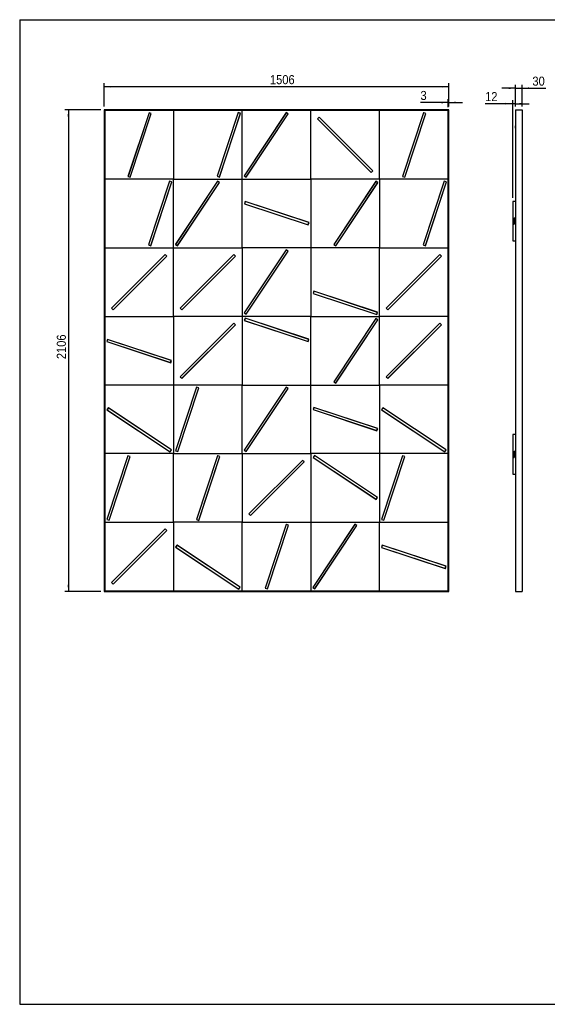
# Model space of a CAD drawing. Header units: millimetres. Extents: x 32 to 6182, y 219 to 4524.
# Tile 1 of 11: x 32 to 2337, y 219 to 4524. Entities that reach past the tile are written whole.
import ezdxf

# ---------------------------------------------------------------- set-up
doc = ezdxf.new("R2010")
doc.units = ezdxf.units.MM
doc.header["$LTSCALE"] = 15
doc.linetypes.add('SLD-Solido', pattern=[0])
doc.layers.add('QUOTE', color=1, linetype='SLD-Solido')
doc.layers.add('SCHIZZI', color=9, linetype='Continuous')
doc.styles.add('SLDTEXTSTYLE0', font='GOTHIC.TTF', dxfattribs={"width": 0.913})
doc.dimstyles.new('SLDDIMSTYLE0', dxfattribs={"dimtxt": 39.6875, "dimasz": 30, "dimexe": 0, "dimexo": 0.0625, "dimgap": 9.921875, "dimtad": 1, "dimdec": 1, "dimrnd": 1e-09, "dimzin": 12, "dimdsep": 46, "dimtxsty": 'SLDTEXTSTYLE0', "dimsah": 1, "dimcen": 0.09, "dimadec": 0, "dimazin": 3, "dimtfac": 1, "dimtdec": 1, "dimtofl": 0, "dimtmove": 0, "dimatfit": 3, "dimfxl": 1, "dimfrac": 2, "dimtolj": 1, "dimtzin": 12, "dimarcsym": 0})
doc.dimstyles.new('SLDDIMSTYLE1', dxfattribs={"dimtxt": 39.6875, "dimasz": 30, "dimexe": 0, "dimexo": 0.0625, "dimgap": 9.921875, "dimtad": 1, "dimdec": 1, "dimrnd": 1e-09, "dimzin": 12, "dimdsep": 46, "dimtxsty": 'SLDTEXTSTYLE0', "dimsah": 1, "dimcen": 0.09, "dimadec": 0, "dimazin": 3, "dimtfac": 1, "dimtdec": 1, "dimtmove": 0, "dimatfit": 0, "dimfxl": 1, "dimfrac": 2, "dimtolj": 1, "dimtzin": 12, "dimarcsym": 0})

# ---------------------------------------------------------------- blocks, each defined once
blk = doc.blocks.new('_D')
at = {"layer": 'QUOTE', "transparency": 16777216}
for p, q in [((400.4, 4144.5), (400.4, 4245.9)), ((1906.4, 4230.9), (400.4, 4230.9)), ((1906.4, 4144.5), (1906.4, 4245.9))]:
    blk.add_line(p, q, dxfattribs=at)
for points in [[(400.4, 4230.9), (430.4, 4227.2), (430.4, 4234.7)], [(1906.4, 4230.9), (1876.4, 4234.7), (1876.4, 4227.2)]]:
    blk.add_solid(points, dxfattribs=at)
at = {"layer": 'QUOTE', "transparency": 16777216, "insert": (1125.1, 4281.6), "char_height": 39.69, "attachment_point": 1, "style": 'SLDTEXTSTYLE0'}
blk.add_mtext('1506', dxfattribs=at)
blk = doc.blocks.new('_D_1')
at = {"layer": 'QUOTE', "transparency": 16777216}
for p, q in [((385.4, 4129.5), (229.2, 4129.5)), ((244.2, 4129.5), (244.2, 2023.5)), ((385.4, 2023.5), (229.2, 2023.5))]:
    blk.add_line(p, q, dxfattribs=at)
for points in [[(244.2, 4129.5), (240.4, 4099.5), (247.9, 4099.5)], [(244.2, 2023.5), (247.9, 2053.5), (240.4, 2053.5)]]:
    blk.add_solid(points, dxfattribs=at)
at = {"layer": 'QUOTE', "transparency": 16777216, "insert": (193.5, 3039.8), "char_height": 39.69, "attachment_point": 1, "rotation": 90, "style": 'SLDTEXTSTYLE0'}
blk.add_mtext('2106', dxfattribs=at)
blk = doc.blocks.new('_D_2')
at = {"layer": 'QUOTE', "transparency": 16777216}
for p, q in [((1903.4, 4141.5), (1903.4, 4176.7)), ((1906.4, 4144.5), (1906.4, 4176.7)), ((1903.4, 4161.7), (1782.7, 4161.7)), ((1903.4, 4161.7), (1906.4, 4161.7)), ((1906.4, 4161.7), (1966.4, 4161.7))]:
    blk.add_line(p, q, dxfattribs=at)
for points in [[(1903.4, 4161.7), (1873.4, 4165.5), (1873.4, 4158)], [(1906.4, 4161.7), (1936.4, 4158), (1936.4, 4165.5)]]:
    blk.add_solid(points, dxfattribs=at)
at = {"layer": 'QUOTE', "transparency": 16777216, "insert": (1782.7, 4212.4), "char_height": 39.7, "attachment_point": 1, "style": 'SLDTEXTSTYLE0'}
blk.add_mtext('3', dxfattribs=at)
blk = doc.blocks.new('_D_3')
at = {"layer": 'QUOTE', "transparency": 16777216}
for p, q in [((2197.4, 4224.3), (2137.4, 4224.3)), ((2197.4, 4144.5), (2197.4, 4239.3)), ((2197.4, 4224.3), (2227.4, 4224.3)), ((2227.4, 4144.5), (2227.4, 4239.3)), ((2227.4, 4224.3), (2330.3, 4224.3))]:
    blk.add_line(p, q, dxfattribs=at)
for points in [[(2197.4, 4224.3), (2167.4, 4228), (2167.4, 4220.5)], [(2227.4, 4224.3), (2257.4, 4220.5), (2257.4, 4228)]]:
    blk.add_solid(points, dxfattribs=at)
at = {"layer": 'QUOTE', "transparency": 16777216, "insert": (2271.7, 4275), "char_height": 39.69, "attachment_point": 1, "style": 'SLDTEXTSTYLE0'}
blk.add_mtext('30', dxfattribs=at)
blk = doc.blocks.new('_D_4')
at = {"layer": 'QUOTE', "transparency": 16777216}
for p, q in [((2185.4, 4156.7), (2065, 4156.7)), ((2185.4, 3744.5), (2185.4, 4171.7)), ((2197.4, 4156.7), (2185.4, 4156.7)), ((2197.4, 4144.5), (2197.4, 4171.7)), ((2197.4, 4156.7), (2257.4, 4156.7))]:
    blk.add_line(p, q, dxfattribs=at)
for points in [[(2185.4, 4156.7), (2155.4, 4160.5), (2155.4, 4153)], [(2197.4, 4156.7), (2227.4, 4153), (2227.4, 4160.5)]]:
    blk.add_solid(points, dxfattribs=at)
at = {"layer": 'QUOTE', "transparency": 16777216, "insert": (2065, 4207.4), "char_height": 39.69, "attachment_point": 1, "style": 'SLDTEXTSTYLE0'}
blk.add_mtext('12', dxfattribs=at)

msp = doc.modelspace()

# ---------------------------------------------------------------- linework, layer by layer
for p, q in [((403.44, 4126.52), (400.44, 4129.52)), ((1906.44, 4129.52), (400.44, 4129.52)), ((400.44, 4129.52), (400.44, 2023.52)), ((1903.44, 4126.52), (403.44, 4126.52)), ((403.94, 4126.02), (403.44, 4126.52)), ((403.44, 4126.52), (403.44, 2026.52)), ((403.94, 4126.02), (403.44, 4126.52)), ((404.17, 4125.79), (403.94, 4126.02)), ((404.17, 4126.52), (404.17, 3826.52)), ((596.66, 4116.88), (504.54, 3838.21)), ((596.82, 4116.56), (504.85, 3838.37)), ((514.35, 3835.23), (606.32, 4113.42)), ((514.51, 3834.92), (606.63, 4113.58)), ((606.63, 4113.58), (596.66, 4116.88)), ((606.32, 4113.42), (596.82, 4116.56)), ((704.17, 4126.52), (704.17, 3826.52)), ((986.28, 4117.77), (894.15, 3839.1)), ((986.43, 4117.45), (894.47, 3839.26)), ((903.96, 3836.12), (995.93, 4114.31)), ((904.12, 3835.8), (996.24, 4114.47)), ((996.24, 4114.47), (986.28, 4117.77)), ((995.93, 4114.31), (986.43, 4117.45)), ((1004.17, 3826.52), (1004.17, 4126.52)), ((1195.48, 4117.69), (1011.88, 3841.68)), ((1195.55, 4117.34), (1012.22, 3841.75)), ((1020.55, 3836.21), (1203.87, 4111.81)), ((1020.62, 3835.86), (1204.22, 4111.88)), ((1204.22, 4111.88), (1195.48, 4117.69)), ((1203.87, 4111.81), (1195.55, 4117.34)), ((1304.17, 3826.52), (1304.17, 4126.52)), ((1339.93, 4097.06), (1332.85, 4089.99)), ((1332.85, 4089.99), (1566.91, 3855.94)), ((1573.98, 3863.01), (1339.93, 4097.06)), ((1340.66, 4097.41), (1340.11, 4096.87)), ((1575.06, 3863.01), (1340.66, 4097.41)), ((1604.17, 3826.52), (1604.17, 4126.52)), ((1796.09, 4116.56), (1704.12, 3838.37)), ((1713.62, 3835.23), (1805.59, 4113.42)), ((1714.51, 3834.92), (1806.63, 4113.58)), ((1805.59, 4113.42), (1796.09, 4116.56)), ((1796.66, 4116.88), (1796.51, 4116.42)), ((1806.63, 4113.58), (1796.66, 4116.88)), ((1903.44, 4126.52), (1906.44, 4129.52)), ((1903.44, 2026.52), (1903.44, 4126.52)), ((1906.44, 2023.52), (1906.44, 4129.52)), ((2197.44, 4129.52), (2227.44, 4129.52)), ((2197.44, 4129.52), (2197.44, 2023.52)), ((2227.44, 4129.52), (2227.44, 2023.52)), ((2197.44, 4059.52), (2197.34, 4059.52)), ((2197.34, 4049.52), (2197.34, 4059.52)), ((2197.34, 4049.52), (2197.44, 4049.52)), ((504.54, 3838.21), (514.51, 3834.92)), ((504.85, 3838.37), (514.35, 3835.23)), ((894.15, 3839.1), (904.12, 3835.8)), ((894.47, 3839.26), (903.96, 3836.12)), ((1011.88, 3841.68), (1020.62, 3835.86)), ((1012.22, 3841.75), (1020.55, 3836.21)), ((1566.91, 3855.94), (1573.98, 3863.01)), ((1567.09, 3856.12), (1567.64, 3855.58)), ((1567.64, 3855.58), (1575.06, 3863.01)), ((1704.12, 3838.37), (1713.62, 3835.23)), ((1704.54, 3838.23), (1704.54, 3838.21)), ((1704.54, 3838.21), (1714.51, 3834.92)), ((404.17, 3826.52), (404.17, 3526.52)), ((704.17, 3826.52), (404.17, 3826.52)), ((686.28, 3817.77), (594.15, 3539.1)), ((686.43, 3817.45), (594.47, 3539.26)), ((603.96, 3536.12), (695.93, 3814.31)), ((604.12, 3535.8), (696.24, 3814.47)), ((696.24, 3814.47), (686.28, 3817.77)), ((695.93, 3814.31), (686.43, 3817.45)), ((704.17, 3826.52), (1004.17, 3826.52)), ((704.17, 3526.52), (704.17, 3826.52)), ((895.48, 3817.69), (711.88, 3541.68)), ((895.55, 3817.34), (712.22, 3541.75)), ((720.55, 3536.21), (903.87, 3811.81)), ((720.62, 3535.86), (904.22, 3811.88)), ((904.22, 3811.88), (895.48, 3817.69)), ((903.87, 3811.81), (895.55, 3817.34)), ((1004.17, 3526.52), (1004.17, 3826.52)), ((1004.17, 3826.52), (1304.17, 3826.52)), ((1304.17, 3826.52), (1304.17, 3526.52)), ((1604.17, 3826.52), (1304.17, 3826.52)), ((1587.71, 3817.17), (1404.11, 3541.16)), ((1587.78, 3816.82), (1404.46, 3541.23)), ((1412.78, 3535.69), (1596.11, 3811.29)), ((1412.85, 3535.34), (1596.46, 3811.36)), ((1596.46, 3811.36), (1587.71, 3817.17)), ((1596.11, 3811.29), (1587.78, 3816.82)), ((1903.44, 3826.52), (1604.17, 3826.52)), ((1604.17, 3826.52), (1604.17, 3526.52)), ((1886.28, 3817.77), (1794.15, 3539.1)), ((1886.43, 3817.45), (1794.47, 3539.26)), ((1803.96, 3536.12), (1895.93, 3814.31)), ((1804.12, 3535.8), (1896.24, 3814.47)), ((1896.24, 3814.47), (1886.28, 3817.77)), ((1895.93, 3814.31), (1886.43, 3817.45)), ((1016.53, 3728.67), (1013.39, 3719.17)), ((1013.39, 3719.17), (1291.58, 3627.2)), ((1013.81, 3719.04), (1013.81, 3719.02)), ((1013.81, 3719.02), (1292.47, 3626.89)), ((1294.72, 3636.7), (1016.53, 3728.67)), ((1017.1, 3728.99), (1016.95, 3728.53)), ((1295.77, 3636.86), (1017.1, 3728.99)), ((2185.44, 3729.52), (2185.44, 3629.52)), ((2197.44, 3729.52), (2185.44, 3729.52)), ((1291.58, 3627.2), (1294.72, 3636.7)), ((1292.47, 3626.89), (1295.77, 3636.86)), ((2185.44, 3629.52), (2191.44, 3629.52)), ((2185.44, 3629.52), (2185.44, 3557.52)), ((2192.44, 3629.52), (2185.44, 3629.52)), ((2191.44, 3629.52), (2193.44, 3657.52)), ((2194.44, 3657.52), (2192.44, 3629.52)), ((2193.44, 3657.52), (2197.44, 3657.52)), ((2197.44, 3657.52), (2194.44, 3657.52)), ((594.15, 3539.1), (604.12, 3535.8)), ((594.47, 3539.26), (603.96, 3536.12)), ((711.88, 3541.68), (720.62, 3535.86)), ((712.22, 3541.75), (720.55, 3536.21)), ((1404.11, 3541.16), (1412.85, 3535.34)), ((1404.46, 3541.23), (1412.78, 3535.69)), ((1794.15, 3539.1), (1804.12, 3535.8)), ((1794.47, 3539.26), (1803.96, 3536.12)), ((2185.44, 3557.52), (2197.44, 3557.52)), ((404.17, 3526.52), (704.17, 3526.52)), ((404.17, 3526.52), (404.17, 3226.52)), ((666.91, 3497.1), (432.85, 3263.05)), ((439.92, 3255.98), (673.98, 3490.03)), ((440.65, 3255.62), (675.06, 3490.03)), ((673.98, 3490.03), (666.91, 3497.1)), ((667.64, 3497.45), (667.1, 3496.91)), ((675.06, 3490.03), (667.64, 3497.45)), ((704.17, 3526.52), (1004.17, 3526.52)), ((704.17, 3226.52), (704.17, 3526.52)), ((966.91, 3497.1), (732.85, 3263.05)), ((739.92, 3255.98), (973.98, 3490.03)), ((740.65, 3255.62), (975.06, 3490.03)), ((973.98, 3490.03), (966.91, 3497.1)), ((967.64, 3497.45), (967.1, 3496.91)), ((975.06, 3490.03), (967.64, 3497.45)), ((1304.17, 3526.52), (1004.17, 3526.52)), ((1004.17, 3526.52), (1004.17, 3226.52)), ((1195.48, 3517.69), (1011.88, 3241.68)), ((1195.55, 3517.34), (1012.22, 3241.75)), ((1020.55, 3236.21), (1203.87, 3511.81)), ((1020.62, 3235.86), (1204.22, 3511.88)), ((1204.22, 3511.88), (1195.48, 3517.69)), ((1203.87, 3511.81), (1195.55, 3517.34)), ((1304.17, 3526.52), (1304.17, 3226.52)), ((1604.17, 3526.52), (1304.17, 3526.52)), ((1604.17, 3526.52), (1903.44, 3526.52)), ((1604.17, 3226.52), (1604.17, 3526.52)), ((1866.91, 3497.1), (1632.85, 3263.05)), ((1639.92, 3255.98), (1873.98, 3490.03)), ((1640.65, 3255.62), (1875.06, 3490.03)), ((1873.98, 3490.03), (1866.91, 3497.1)), ((1867.64, 3497.45), (1867.1, 3496.91)), ((1875.06, 3490.03), (1867.64, 3497.45)), ((1316.75, 3336.53), (1313.45, 3326.56)), ((1313.45, 3326.56), (1592.12, 3234.44)), ((1316.91, 3336.22), (1313.77, 3326.72)), ((1313.77, 3326.72), (1591.96, 3234.76)), ((1595.41, 3244.41), (1316.75, 3336.53)), ((1595.1, 3244.25), (1316.91, 3336.22)), ((432.85, 3263.05), (439.92, 3255.98)), ((440.11, 3256.17), (440.65, 3255.62)), ((732.85, 3263.05), (739.92, 3255.98)), ((740.11, 3256.17), (740.65, 3255.62)), ((1011.88, 3241.68), (1020.62, 3235.86)), ((1012.22, 3241.75), (1020.55, 3236.21)), ((1591.96, 3234.76), (1595.1, 3244.25)), ((1592.12, 3234.44), (1595.41, 3244.41)), ((1632.85, 3263.05), (1639.92, 3255.98)), ((1640.11, 3256.17), (1640.65, 3255.62)), ((404.17, 3226.52), (704.17, 3226.52)), ((404.17, 3226.52), (404.17, 2926.52)), ((704.17, 3226.52), (704.17, 2926.52)), ((1004.17, 3226.52), (704.17, 3226.52)), ((966.91, 3197.1), (732.85, 2963.05)), ((739.92, 2955.98), (973.98, 3190.03)), ((740.65, 2955.62), (975.06, 3190.03)), ((973.98, 3190.03), (966.91, 3197.1)), ((967.64, 3197.45), (967.1, 3196.91)), ((975.06, 3190.03), (967.64, 3197.45)), ((1004.17, 3226.52), (1004.17, 2926.52)), ((1304.17, 3226.52), (1004.17, 3226.52)), ((1016.21, 3218.6), (1012.92, 3208.63)), ((1012.92, 3208.63), (1291.58, 3116.5)), ((1016.37, 3218.28), (1013.23, 3208.79)), ((1013.23, 3208.79), (1291.43, 3116.82)), ((1294.88, 3126.47), (1016.21, 3218.6)), ((1294.56, 3126.31), (1016.37, 3218.28)), ((1304.17, 2926.52), (1304.17, 3226.52)), ((1304.17, 3226.52), (1604.17, 3226.52)), ((1587.71, 3217.17), (1404.11, 2941.16)), ((1587.78, 3216.82), (1404.46, 2941.23)), ((1412.78, 2935.69), (1596.11, 3211.29)), ((1412.85, 2935.34), (1596.46, 3211.36)), ((1596.46, 3211.36), (1587.71, 3217.17)), ((1596.11, 3211.29), (1587.78, 3216.82)), ((1604.17, 2926.52), (1604.17, 3226.52)), ((1903.44, 3226.52), (1604.17, 3226.52)), ((1866.95, 3197.06), (1632.89, 2963.01)), ((1639.96, 2955.94), (1874.02, 3189.99)), ((1640.69, 2955.58), (1875.1, 3189.99)), ((1874.02, 3189.99), (1866.95, 3197.06)), ((1867.68, 3197.41), (1867.14, 3196.87)), ((1875.1, 3189.99), (1867.68, 3197.41)), ((415.29, 3125.83), (412.15, 3116.34)), ((412.15, 3116.34), (690.34, 3024.37)), ((412.57, 3116.2), (412.56, 3116.18)), ((412.56, 3116.18), (691.23, 3024.05)), ((693.48, 3033.86), (415.29, 3125.83)), ((415.86, 3126.15), (415.71, 3125.69)), ((694.53, 3034.02), (415.86, 3126.15)), ((1291.43, 3116.82), (1294.56, 3126.31)), ((1291.58, 3116.5), (1294.88, 3126.47)), ((690.34, 3024.37), (693.48, 3033.86)), ((691.23, 3024.05), (694.53, 3034.02)), ((732.85, 2963.05), (739.92, 2955.98)), ((740.11, 2956.17), (740.65, 2955.62)), ((1404.11, 2941.16), (1412.85, 2935.34)), ((1404.46, 2941.23), (1412.78, 2935.69)), ((1632.89, 2963.01), (1639.96, 2955.94)), ((1640.15, 2956.12), (1640.69, 2955.58)), ((404.17, 2926.52), (404.17, 2626.52)), ((704.17, 2926.52), (404.17, 2926.52)), ((704.17, 2926.52), (704.17, 2626.52)), ((1004.17, 2926.52), (704.17, 2926.52)), ((804.21, 2917.23), (712.09, 2638.57)), ((804.37, 2916.92), (712.4, 2638.72)), ((721.9, 2635.59), (813.87, 2913.78)), ((722.06, 2635.27), (814.18, 2913.94)), ((814.18, 2913.94), (804.21, 2917.23)), ((813.87, 2913.78), (804.37, 2916.92)), ((1004.17, 2926.52), (1304.17, 2926.52)), ((1004.17, 2626.52), (1004.17, 2926.52)), ((1195.48, 2917.69), (1011.88, 2641.68)), ((1195.55, 2917.34), (1012.22, 2641.75)), ((1020.55, 2636.21), (1203.87, 2911.81)), ((1020.62, 2635.86), (1204.22, 2911.88)), ((1204.22, 2911.88), (1195.48, 2917.69)), ((1203.87, 2911.81), (1195.55, 2917.34)), ((1304.17, 2926.52), (1604.17, 2926.52)), ((1304.17, 2626.52), (1304.17, 2926.52)), ((1604.17, 2926.52), (1604.17, 2626.52)), ((1903.44, 2926.52), (1604.17, 2926.52)), ((418.81, 2826.57), (412.99, 2817.83)), ((412.99, 2817.83), (689, 2634.23)), ((418.88, 2826.23), (413.34, 2817.9)), ((413.34, 2817.9), (688.93, 2634.57)), ((694.82, 2642.97), (418.81, 2826.57)), ((694.47, 2642.9), (418.88, 2826.23)), ((1316.53, 2828.67), (1313.39, 2819.17)), ((1313.39, 2819.17), (1591.58, 2727.2)), ((1313.81, 2819.04), (1313.81, 2819.02)), ((1313.81, 2819.02), (1592.47, 2726.89)), ((1594.72, 2736.7), (1316.53, 2828.67)), ((1317.1, 2828.99), (1316.95, 2828.53)), ((1595.77, 2736.86), (1317.1, 2828.99)), ((1618.81, 2826.57), (1612.99, 2817.83)), ((1612.99, 2817.83), (1889, 2634.23)), ((1618.88, 2826.23), (1613.34, 2817.9)), ((1613.34, 2817.9), (1888.93, 2634.57)), ((1894.82, 2642.97), (1618.81, 2826.57)), ((1894.47, 2642.9), (1618.88, 2826.23)), ((1591.58, 2727.2), (1594.72, 2736.7)), ((1592.47, 2726.89), (1595.77, 2736.86)), ((2197.44, 2709.52), (2185.44, 2709.52)), ((2185.44, 2709.52), (2185.44, 2609.52)), ((404.17, 2626.52), (404.17, 2326.52)), ((704.17, 2626.52), (404.17, 2626.52)), ((688.93, 2634.57), (694.47, 2642.9)), ((689, 2634.23), (694.82, 2642.97)), ((704.17, 2626.52), (1004.17, 2626.52)), ((704.17, 2326.52), (704.17, 2626.52)), ((712.09, 2638.57), (722.06, 2635.27)), ((712.4, 2638.72), (721.9, 2635.59)), ((1004.17, 2626.52), (1304.17, 2626.52)), ((1004.17, 2626.52), (1004.17, 2326.52)), ((1011.88, 2641.68), (1020.62, 2635.86)), ((1012.22, 2641.75), (1020.55, 2636.21)), ((1304.17, 2626.52), (1304.17, 2326.52)), ((1604.17, 2626.52), (1304.17, 2626.52)), ((1604.17, 2626.52), (1604.17, 2326.52)), ((1903.44, 2626.52), (1604.17, 2626.52)), ((1888.93, 2634.57), (1894.47, 2642.9)), ((1889, 2634.23), (1894.82, 2642.97)), ((2191.44, 2609.52), (2193.44, 2637.52)), ((2194.44, 2637.52), (2192.44, 2609.52)), ((2193.44, 2637.52), (2197.44, 2637.52)), ((2197.44, 2637.52), (2194.44, 2637.52)), ((504.21, 2617.23), (412.09, 2338.57)), ((504.37, 2616.92), (412.4, 2338.72)), ((421.9, 2335.59), (513.87, 2613.78)), ((422.06, 2335.27), (514.18, 2613.94)), ((514.18, 2613.94), (504.21, 2617.23)), ((513.87, 2613.78), (504.37, 2616.92)), ((896.09, 2616.56), (804.12, 2338.37)), ((813.62, 2335.23), (905.59, 2613.42)), ((814.51, 2334.92), (906.63, 2613.58)), ((905.59, 2613.42), (896.09, 2616.56)), ((896.66, 2616.88), (896.51, 2616.42)), ((906.63, 2613.58), (896.66, 2616.88)), ((1266.91, 2597.1), (1032.85, 2363.05)), ((1039.92, 2355.98), (1273.98, 2590.03)), ((1040.65, 2355.62), (1275.06, 2590.03)), ((1273.98, 2590.03), (1266.91, 2597.1)), ((1267.64, 2597.45), (1267.1, 2596.91)), ((1275.06, 2590.03), (1267.64, 2597.45)), ((1319.33, 2618.81), (1313.51, 2610.07)), ((1313.51, 2610.07), (1589.52, 2426.46)), ((1319.4, 2618.46), (1313.86, 2610.14)), ((1313.86, 2610.14), (1589.45, 2426.81)), ((1595.34, 2435.2), (1319.33, 2618.81)), ((1594.99, 2435.14), (1319.4, 2618.46)), ((1704.21, 2617.23), (1612.09, 2338.57)), ((1704.37, 2616.92), (1612.4, 2338.72)), ((1621.9, 2335.59), (1713.87, 2613.78)), ((1622.06, 2335.27), (1714.18, 2613.94)), ((1714.18, 2613.94), (1704.21, 2617.23)), ((1713.87, 2613.78), (1704.37, 2616.92)), ((2185.44, 2609.52), (2191.44, 2609.52)), ((2185.44, 2609.52), (2185.44, 2537.52)), ((2192.44, 2609.52), (2185.44, 2609.52)), ((2185.44, 2537.52), (2197.44, 2537.52)), ((1589.45, 2426.81), (1594.99, 2435.14)), ((1589.52, 2426.46), (1595.34, 2435.2)), ((404.17, 2326.52), (704.17, 2326.52)), ((404.17, 2326.52), (404.17, 2026.52)), ((412.09, 2338.57), (422.06, 2335.27)), ((412.4, 2338.72), (421.9, 2335.59)), ((704.17, 2326.52), (704.17, 2026.52)), ((1004.17, 2326.52), (704.17, 2326.52)), ((804.12, 2338.37), (813.62, 2335.23)), ((804.54, 2338.23), (804.54, 2338.21)), ((804.54, 2338.21), (814.51, 2334.92)), ((1004.17, 2026.52), (1004.17, 2326.52)), ((1004.17, 2326.52), (1304.17, 2326.52)), ((1032.85, 2363.05), (1039.92, 2355.98)), ((1040.11, 2356.17), (1040.65, 2355.62)), ((1304.17, 2326.52), (1604.17, 2326.52)), ((1304.17, 2326.52), (1304.17, 2026.52)), ((1604.17, 2326.52), (1903.44, 2326.52)), ((1604.17, 2026.52), (1604.17, 2326.52)), ((1612.09, 2338.57), (1622.06, 2335.27)), ((1612.4, 2338.72), (1621.9, 2335.59)), ((666.91, 2297.1), (432.85, 2063.05)), ((439.92, 2055.98), (673.98, 2290.03)), ((440.65, 2055.62), (675.06, 2290.03)), ((673.98, 2290.03), (666.91, 2297.1)), ((667.64, 2297.45), (667.1, 2296.91)), ((675.06, 2290.03), (667.64, 2297.45)), ((1196.09, 2316.56), (1104.12, 2038.37)), ((1113.62, 2035.23), (1205.59, 2313.42)), ((1114.51, 2034.92), (1206.63, 2313.58)), ((1205.59, 2313.42), (1196.09, 2316.56)), ((1196.66, 2316.88), (1196.51, 2316.42)), ((1206.63, 2313.58), (1196.66, 2316.88)), ((1495.48, 2317.69), (1311.88, 2041.68)), ((1495.55, 2317.34), (1312.22, 2041.75)), ((1320.55, 2036.21), (1503.87, 2311.81)), ((1320.62, 2035.86), (1504.22, 2311.88)), ((1504.22, 2311.88), (1495.48, 2317.69)), ((1503.87, 2311.81), (1495.55, 2317.34)), ((718.81, 2226.57), (712.99, 2217.83)), ((712.99, 2217.83), (989, 2034.23)), ((718.88, 2226.23), (713.34, 2217.9)), ((713.34, 2217.9), (988.93, 2034.57)), ((994.82, 2042.97), (718.81, 2226.57)), ((994.47, 2042.9), (718.88, 2226.23)), ((1615.29, 2225.83), (1612.15, 2216.34)), ((1612.15, 2216.34), (1890.34, 2124.37)), ((1612.57, 2216.2), (1612.56, 2216.18)), ((1612.56, 2216.18), (1891.23, 2124.05)), ((1893.48, 2133.86), (1615.29, 2225.83)), ((1615.86, 2226.15), (1615.71, 2225.69)), ((1894.53, 2134.02), (1615.86, 2226.15)), ((1890.34, 2124.37), (1893.48, 2133.86)), ((1891.23, 2124.05), (1894.53, 2134.02)), ((400.44, 2023.52), (403.44, 2026.52)), ((400.44, 2023.52), (1906.44, 2023.52)), ((403.44, 2026.52), (403.94, 2027.02)), ((403.44, 2026.52), (403.94, 2027.02)), ((403.44, 2026.52), (1903.44, 2026.52)), ((403.94, 2027.02), (404.17, 2027.25)), ((432.85, 2063.05), (439.92, 2055.98)), ((440.11, 2056.17), (440.65, 2055.62)), ((988.93, 2034.57), (994.47, 2042.9)), ((989, 2034.23), (994.82, 2042.97)), ((1104.12, 2038.37), (1113.62, 2035.23)), ((1104.54, 2038.23), (1104.54, 2038.21)), ((1104.54, 2038.21), (1114.51, 2034.92)), ((1311.88, 2041.68), (1320.62, 2035.86)), ((1312.22, 2041.75), (1320.55, 2036.21)), ((1906.44, 2023.52), (1903.44, 2026.52)), ((2197.44, 2023.52), (2227.44, 2023.52))]:
    msp.add_line(p, q)
at = {"layer": 'QUOTE', "color": 7, "true_color": 0xffffff}
msp.add_line((31.65, 4523.89), (6181.36, 4523.89), dxfattribs=at)
at = {"layer": 'SCHIZZI', "color": 7, "true_color": 0xffffff}
for p, q in [((31.65, 4523.89), (31.65, 218.89)), ((31.65, 218.89), (6181.65, 218.89))]:
    msp.add_line(p, q, dxfattribs=at)

# ---------------------------------------------------------------- dimensions: what is measured, and where the dimension line sits
at = {"layer": 'QUOTE'}
for base, p1, p2, angle, picture, middle in [((400.44, 4230.92), (1906.44, 4129.52), (400.44, 4129.52), 0, '_D', (1183.74, 4230.92)), ((244.17, 2023.52), (400.44, 4129.52), (400.44, 2023.52), 90, '_D_1', (244.17, 3098.48))]:
    dim = msp.add_linear_dim(base=base, p1=p1, p2=p2, angle=angle, dimstyle='SLDDIMSTYLE0', dxfattribs=at)
    dim.commit()
    dim.dimension.update_dxf_attribs({"geometry": picture, "text_midpoint": middle, "dimtype": 160})
for base, p1, p2, picture, middle in [((2227.44, 4224.29), (2197.44, 4129.52), (2227.44, 4129.52), '_D_3', (2301, 4224.29)), ((1906.44, 4161.73), (1903.44, 4126.52), (1906.44, 4129.52), '_D_2', (1797.34, 4161.73)), ((2185.44, 4156.73), (2197.44, 4129.52), (2185.44, 3729.52), '_D_4', (2094.3, 4156.73))]:
    dim = msp.add_linear_dim(base=base, p1=p1, p2=p2, dimstyle='SLDDIMSTYLE1', dxfattribs=at)
    dim.commit()
    dim.dimension.update_dxf_attribs({"geometry": picture, "text_midpoint": middle, "dimtype": 160})

doc.saveas('drawing.dxf')
